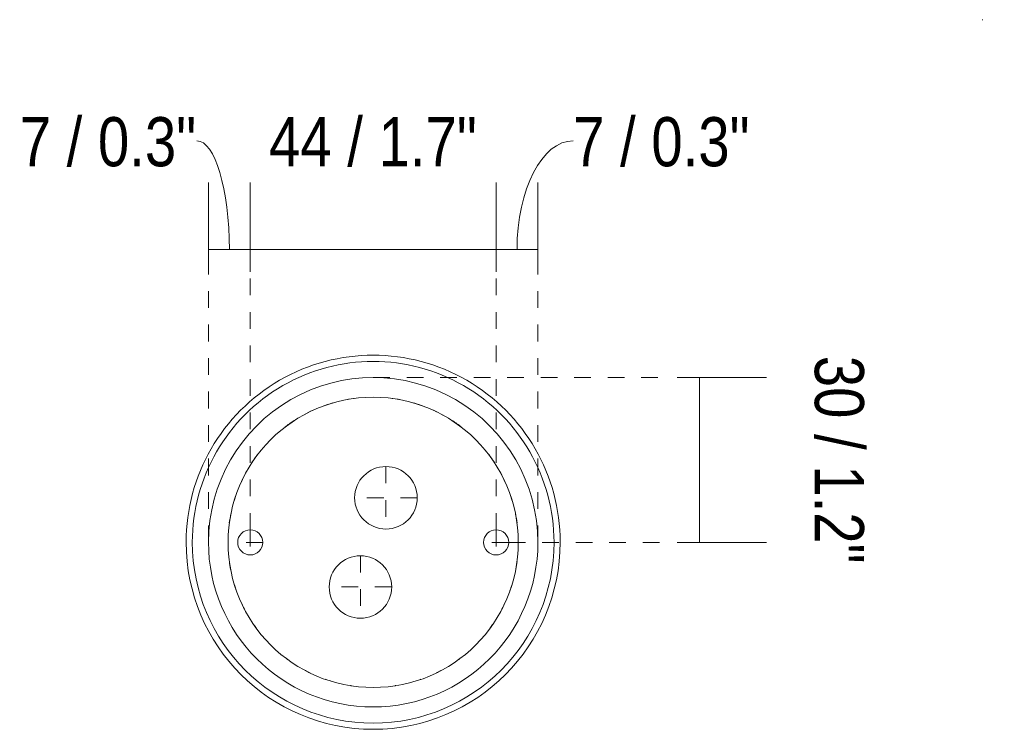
# Model space of a CAD drawing. Header units: millimetres. Extents: x 6295 to 8335, y 1648 to 6689.
# Tile 5 of 5: x 8159 to 8335, y 6561 to 6689. Entities that reach past the tile are written whole.
import ezdxf

# ---------------------------------------------------------------- set-up
doc = ezdxf.new("R2010")
doc.units = ezdxf.units.MM
doc.linetypes.add('Dash', pattern=[6, 3, -3])
doc.linetypes.add('Punto', pattern=[4.7625, 0, -4.7625])
for name, color, linetype, lineweight in [('Cotas', 7, 'Continuous', 9), ('Cotas-4', 7, 'Continuous', 9), ('Lighthing Fixture Detail Wide Black', 7, 'Continuous', 20), ('Luminarias', 7, 'Continuous', 20)]:
    doc.layers.add(name, color=color, linetype=linetype, lineweight=lineweight)
doc.layers.add('Lighthing Fixture Dim Grey Dash', color=7, linetype='Dash', lineweight=9, true_color=0xd2d2d2)
doc.layers.add('Ligthing Fixture ADD', color=7, linetype='Punto', lineweight=9, true_color=0xffffff)
doc.styles.add('Arial Narrow', font='ARIALN.TTF', dxfattribs={"height": 8.8})
doc.dimstyles.new('FARO_-_2_2mm_Arial_Narrow_mm_Inch_Left', dxfattribs={"dimscale": 304.8, "dimtxt": 9.006193, "dimasz": 0, "dimexe": 0.03937, "dimexo": 0.0625, "dimgap": 0.006562, "dimtad": 1, "dimdec": 0, "dimzin": 0, "dimdsep": 46, "dimtxsty": 'Arial Narrow', "dimblk1": 'NONE', "dimblk2": 'NONE', "dimsah": 1, "dimcen": 0.09, "dimadec": 0, "dimazin": 0, "dimtfac": 1, "dimtdec": 4, "dimtix": 1, "dimtmove": 2, "dimatfit": 3, "dimfxl": 0.013123, "dimfxlon": 1, "dimtvp": 1, "dimtolj": 1, "dimtzin": 0, "dimarcsym": 2})
doc.dimstyles.new('FARO_-_2_2mm_Arial_Narrow_mm_Inch_Left_2', dxfattribs={"dimscale": 304.8, "dimtxt": 9.006193, "dimasz": 0, "dimexe": 0.03937, "dimexo": 0.0625, "dimgap": 0.006562, "dimtad": 1, "dimdec": 0, "dimzin": 0, "dimdsep": 46, "dimtxsty": 'Arial Narrow', "dimblk1": 'NONE', "dimblk2": 'NONE', "dimsah": 1, "dimcen": 0.09, "dimadec": 0, "dimazin": 0, "dimtfac": 1, "dimtdec": 4, "dimtix": 1, "dimtmove": 1, "dimatfit": 3, "dimfxl": 0.013123, "dimfxlon": 1, "dimtvp": 1, "dimtolj": 1, "dimtzin": 0, "dimarcsym": 2})
doc.dimstyles.new('FARO_-_2_2mm_Arial_Narrow_mm_Inch_Right_2', dxfattribs={"dimscale": 304.8, "dimtxt": 9.006193, "dimasz": 0, "dimexe": 0.03937, "dimexo": 0.0625, "dimgap": 0.006562, "dimtad": 1, "dimdec": 0, "dimzin": 0, "dimdsep": 46, "dimtxsty": 'Arial Narrow', "dimblk1": 'NONE', "dimblk2": 'NONE', "dimsah": 1, "dimcen": 0.09, "dimadec": 0, "dimazin": 0, "dimtfac": 1, "dimtdec": 4, "dimtix": 1, "dimtmove": 2, "dimatfit": 3, "dimfxl": 0.013123, "dimfxlon": 1, "dimtvp": 1, "dimtolj": 1, "dimtzin": 0, "dimarcsym": 2})

# ---------------------------------------------------------------- blocks, each defined once
blk = doc.blocks.new('COSTAS_TIPOS - 62174-69 COSTAS Wall_ceiling lamp black_Ratan ø600 H140-483623-Planta_PDF Fixing Holes')
at = {"layer": 'Luminarias'}
for centre, radius, start, end in [((0, 0), 33.5, 90, 270), ((0, 0), 32.39, 90, 270), ((0, 0), 33.5, 270, 90), ((0, 0), 32.39, 270, 90), ((0, 0), 29.5, 90, 270), ((0, 0), 29.5, 270, 90), ((0, 0), 25.99, 106.8659, 109.6217), ((0, 0), 25.99, 97.6177, 100.7794), ((0, 0), 25.99, 78.7718, 82.4736), ((0, 0), 25.99, 69.9237, 73.452), ((0, 0), 25.99, 115.4617, 118.0758), ((0, 0), 25.99, 61.4886, 65.1612), ((0, 0), 25.99, 124.569, 126.4916), ((0, 22.02), 2.25, 195, 195.3914), ((0, 0), 25.99, 52.4828, 56.6949), ((0, 0), 25.99, 143.6131, 144), ((0, 0), 25.99, 32.9857, 37.5785), ((0, 0), 25.99, 24.5098, 28.7414), ((0, 0), 25.99, 152.1438, 154.2244), ((0, 0), 25.99, 16.2328, 20.527), ((0, 0), 25.99, 160.8085, 162.8332), ((0, 0), 25.99, 7.5097, 12.1942), ((0, 0), 25.99, 171, 171.3317), ((0, 0), 25.99, 347.7955, 352.4924), ((0, 0), 25.99, 188.6648, 189), ((0, 0), 25.99, 197.1594, 199.2021), ((0, 0), 25.99, 339.4624, 343.7746), ((0, 0), 25.99, 205.7611, 207.8664), ((0, 0), 25.99, 331.2484, 335.5047), ((0, 0), 25.99, 216, 216.397), ((0, 0), 25.99, 322.4243, 327.0437), ((0, 0), 25.99, 233.4933, 235.4751), ((0, 0), 25.99, 303.2611, 307.5172), ((0, 0), 25.99, 294.8092, 298.532), ((0, 0), 25.99, 241.9036, 244.5678), ((0, 0), 25.99, 250.3472, 253.1558), ((0, 0), 25.99, 286.5263, 290.1074), ((0, 0), 25.99, 259.168, 262.3823), ((0, 0), 25.99, 277.5264, 281.2809)]:
    blk.add_arc(centre, radius, start, end, dxfattribs=at)
blk = doc.blocks.new('DIMBLOCK6-Planta_PDF Fixing Holes')
at = {"layer": 'Cotas-4', "color": 251, "true_color": 0x5b5b5b}
for p, q in [((8244.29, 6647.4), (8244.29, 6659.4)), ((8251.77, 6647.4), (8251.77, 6659.4)), ((8251.77, 6647.4), (8244.29, 6647.4)), ((8244.29, 6647.4), (8244.29, 6643.4)), ((8251.77, 6647.4), (8251.77, 6643.4))]:
    blk.add_line(p, q, dxfattribs=at)
blk.add_ellipse((8258.08, 6647.4), major_axis=(0, 19.49), ratio=0.515375, start_param=0, end_param=1.570796, dxfattribs=at)
at = {"layer": 'Cotas-4', "color": 0, "insert": (8258.08, 6671.12), "char_height": 8.8, "width": 38.0833, "attachment_point": 1, "line_spacing_factor": 0.974696, "style": 'Arial Narrow'}
blk.add_mtext('7 / 0.3"', dxfattribs=at)
blk = doc.blocks.new('_None')
blk = doc.blocks.new('DIMBLOCK7-Planta_PDF Fixing Holes')
at = {"layer": 'Cotas-4', "color": 251, "true_color": 0x5b5b5b}
for p, q in [((8200.25, 6647.4), (8200.25, 6659.4)), ((8244.29, 6647.4), (8244.29, 6659.4)), ((8244.29, 6647.4), (8200.25, 6647.4)), ((8200.25, 6647.4), (8200.25, 6643.4)), ((8244.29, 6647.4), (8244.29, 6643.4))]:
    blk.add_line(p, q, dxfattribs=at)
at = {"layer": 'Cotas-4', "color": 0, "insert": (8203.62, 6671.12), "char_height": 8.8, "width": 44.7736, "attachment_point": 1, "line_spacing_factor": 0.974696, "style": 'Arial Narrow'}
blk.add_mtext('44 / 1.7"', dxfattribs=at)
blk = doc.blocks.new('DIMBLOCK8-Planta_PDF Fixing Holes')
at = {"layer": 'Cotas-4', "color": 251, "true_color": 0x5b5b5b}
for p, q in [((8192.77, 6647.4), (8192.77, 6659.4)), ((8200.25, 6647.4), (8200.25, 6659.4)), ((8200.25, 6647.4), (8192.77, 6647.4)), ((8192.77, 6647.4), (8192.77, 6643.4)), ((8200.25, 6647.4), (8200.25, 6643.4))]:
    blk.add_line(p, q, dxfattribs=at)
blk.add_ellipse((8190.7, 6647.4), major_axis=(0, 19.49), ratio=0.298229, start_param=4.712389, end_param=6.283185, dxfattribs=at)
at = {"layer": 'Cotas-4', "color": 0, "insert": (8158.96, 6671.12), "char_height": 8.8, "width": 38.0833, "attachment_point": 1, "line_spacing_factor": 0.974696, "style": 'Arial Narrow'}
blk.add_mtext('7 / 0.3"', dxfattribs=at)
blk = doc.blocks.new('DIMBLOCK9-Planta_PDF Fixing Holes')
at = {"layer": 'Cotas-4', "color": 251, "true_color": 0x5b5b5b}
for p, q in [((8280.71, 6624.47), (8276.71, 6624.47)), ((8280.71, 6624.47), (8280.71, 6594.97)), ((8280.71, 6624.47), (8292.71, 6624.47)), ((8280.71, 6594.97), (8276.71, 6594.97)), ((8280.71, 6594.97), (8292.71, 6594.97))]:
    blk.add_line(p, q, dxfattribs=at)
at = {"layer": 'Cotas-4', "color": 0, "insert": (8310.17, 6628.38), "char_height": 8.8, "width": 44.7736, "attachment_point": 1, "rotation": 270, "line_spacing_factor": 0.974696, "style": 'Arial Narrow'}
blk.add_mtext('30 / 1.2"', dxfattribs=at)

msp = doc.modelspace()

# ---------------------------------------------------------------- linework, layer by layer
at = {"layer": 'Lighthing Fixture Detail Wide Black'}
for centre, radius, start, end in [((8222.27, 6594.97), 25.99, 0, 180), ((8224.55, 6602.95), 5.6, 90, 270), ((8224.55, 6602.95), 5.6, 270, 90), ((8200.25, 6594.97), 2.25, 90, 270), ((8200.25, 6594.97), 2.25, 270, 90), ((8244.29, 6594.97), 2.25, 90, 270), ((8244.29, 6594.97), 2.25, 270, 90), ((8222.27, 6594.97), 25.99, 180, 0), ((8219.99, 6586.98), 5.6, 90, 270), ((8219.99, 6586.98), 5.6, 270, 90)]:
    msp.add_arc(centre, radius, start, end, dxfattribs=at)
at = {"layer": 'Lighthing Fixture Dim Grey Dash'}
for p, q in [((8192.77, 6594.97), (8192.77, 6645.22)), ((8200.25, 6597.22), (8200.25, 6645.22)), ((8244.29, 6597.22), (8244.29, 6645.22)), ((8251.77, 6594.97), (8251.77, 6645.22)), ((8222.27, 6624.47), (8274.27, 6624.47)), ((8224.55, 6608.55), (8224.55, 6597.35)), ((8230.15, 6602.95), (8218.95, 6602.95)), ((8200.25, 6597.22), (8200.25, 6592.72)), ((8244.29, 6597.22), (8244.29, 6592.72)), ((8202.5, 6594.97), (8198, 6594.97)), ((8246.54, 6594.97), (8242.27, 6594.97)), ((8246.54, 6594.97), (8274.27, 6594.97)), ((8219.99, 6592.58), (8219.99, 6581.38)), ((8225.59, 6586.98), (8214.39, 6586.98))]:
    msp.add_line(p, q, dxfattribs=at)
at = {"layer": 'Ligthing Fixture ADD'}
msp.add_line((8331.35, 6688.57), (8335.31, 6688.57), dxfattribs=at)

# ---------------------------------------------------------------- block references
at = {"layer": 'Luminarias', "extrusion": (0, 0, -1), "rotation": 89.99999999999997}
msp.add_blockref('COSTAS_TIPOS - 62174-69 COSTAS Wall_ceiling lamp black_Ratan ø600 H140-483623-Planta_PDF Fixing Holes', (-8222.27, 6594.99), dxfattribs=at)

# ---------------------------------------------------------------- dimensions: what is measured, and where the dimension line sits
at = {"layer": 'Cotas', "color": 251, "true_color": 0x5b5b5b}
for base, p1, p2, picture, middle in [((8192.77, 6647.4), (8200.25, 6643.4), (8192.77, 6643.4), 'DIMBLOCK8-Planta_PDF Fixing Holes', (8178, 6665.25)), ((8244.29, 6647.4), (8251.77, 6643.4), (8244.29, 6643.4), 'DIMBLOCK6-Planta_PDF Fixing Holes', (8277.12, 6665.25))]:
    dim = msp.add_linear_dim(base=base, p1=p1, p2=p2, dimstyle='FARO_-_2_2mm_Arial_Narrow_mm_Inch_Left_2', override={"dimpost": '<>', "dimfxl": 7.480354}, dxfattribs=at)
    dim.commit()
    dim.dimension.update_dxf_attribs({"geometry": picture, "text_midpoint": middle, "dimtype": 160})
dim = msp.add_linear_dim(base=(8200.25, 6647.4), p1=(8244.29, 6643.4), p2=(8200.25, 6643.4), dimstyle='FARO_-_2_2mm_Arial_Narrow_mm_Inch_Left', override={"dimpost": '<>', "dimfxl": 44.044452}, dxfattribs=at)
dim.commit()
dim.dimension.update_dxf_attribs({"geometry": 'DIMBLOCK7-Planta_PDF Fixing Holes', "text_midpoint": (8226, 6665.25), "dimtype": 160, "text_rotation": 360})
dim = msp.add_linear_dim(base=(8280.7072, 6594.9688), p1=(8276.7072, 6624.4714), p2=(8276.7072, 6594.9688), angle=90, dimstyle='FARO_-_2_2mm_Arial_Narrow_mm_Inch_Right_2', override={"dimtad": 4, "dimpost": '<>', "dimfxl": 29.50258}, dxfattribs=at)
dim.commit()
dim.dimension.update_dxf_attribs({"geometry": 'DIMBLOCK9-Planta_PDF Fixing Holes', "text_midpoint": (8304.3019, 6605.989), "dimtype": 160, "text_rotation": 90})

doc.saveas('drawing.dxf')
